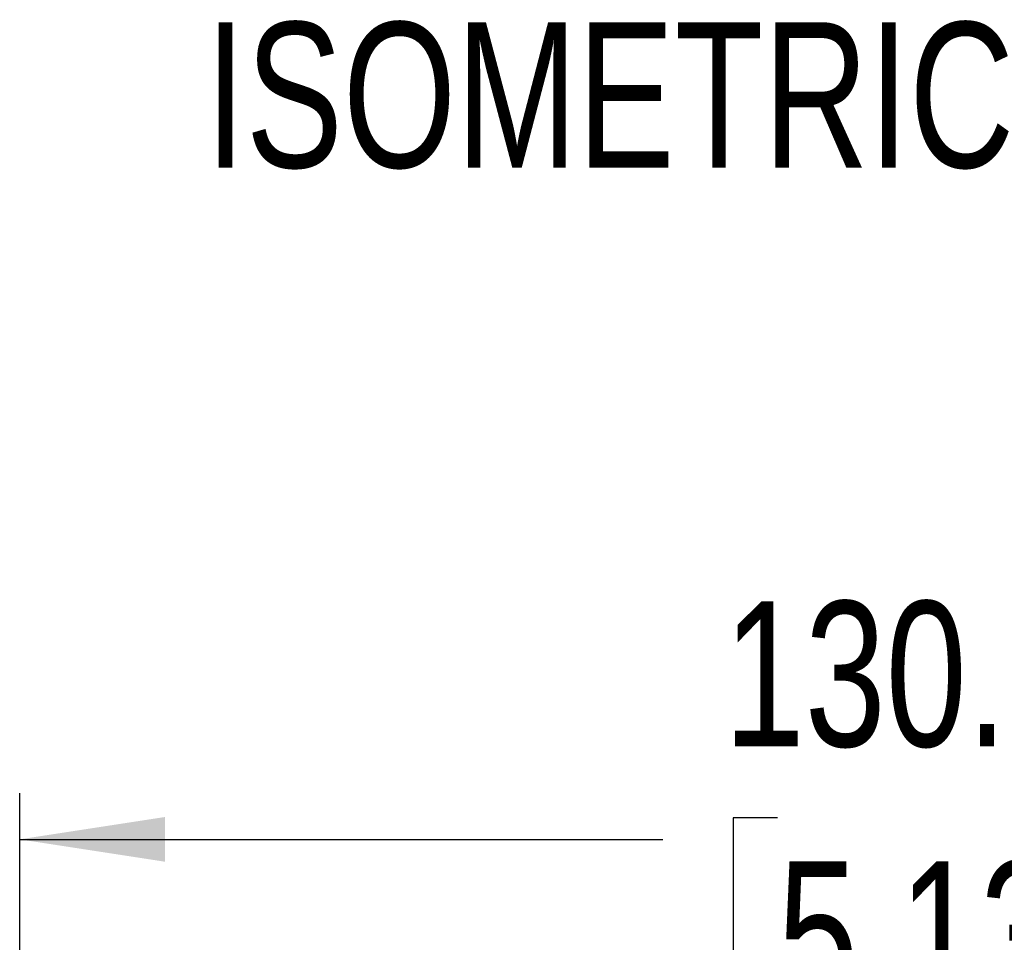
# Paper-space layout 'Web Drawing(2)' of a CAD drawing. Header units: millimetres. Extents: x 71 to 1085, y 76 to 849.
# Tile 50 of 63: x 787 to 855, y 581 to 644. Entities that reach past the tile are written whole.
import ezdxf

# ---------------------------------------------------------------- set-up
doc = ezdxf.new("R2010")
doc.units = ezdxf.units.MM
doc.layers.add('DIMENSIONS', color=140, linetype='Continuous', lineweight=25)
doc.layers.add('TEXT', color=140, linetype='Continuous', lineweight=25)
doc.styles.add('SLDTEXTSTYLE0', font='TXT', dxfattribs={"width": 0.75})
doc.dimstyles.new('SLDDIMSTYLE2', dxfattribs={"dimtxt": 10, "dimasz": 10, "dimexe": 0, "dimexo": 0.0625, "dimgap": 2.5, "dimtad": 0, "dimtih": 1, "dimtoh": 1, "dimdec": 1, "dimrnd": 1e-09, "dimzin": 12, "dimdsep": 46, "dimtxsty": 'SLDTEXTSTYLE0', "dimsah": 1, "dimcen": 0.09, "dimadec": 0, "dimazin": 3, "dimtfac": 1, "dimtdec": 1, "dimtofl": 0, "dimtmove": 0, "dimatfit": 3, "dimfxl": 0, "dimfrac": 2, "dimtolj": 1, "dimtzin": 12, "dimarcsym": 0})

# ---------------------------------------------------------------- blocks, each defined once
blk = doc.blocks.new('_D_30')
at = {"layer": 'DIMENSIONS'}
for p, q in [((787.2, 562.436), (787.2, 591.205)), ((917.45, 560.639), (917.45, 591.205)), ((839.394, 589.502), (836.347, 589.502)), ((836.347, 589.502), (836.347, 573.627)), ((865.255, 589.502), (868.302, 589.502)), ((868.302, 589.502), (868.302, 573.627)), ((787.2, 588.03), (831.501, 588.03)), ((917.45, 588.03), (873.149, 588.03)), ((836.347, 573.627), (839.394, 573.627)), ((868.302, 573.627), (865.255, 573.627))]:
    blk.add_line(p, q, dxfattribs=at)
for points in [[(787.2, 588.03), (797.2, 586.491), (797.2, 589.568)], [(917.45, 588.03), (907.45, 589.568), (907.45, 586.491)]]:
    blk.add_solid(points, dxfattribs=at)
at = {"layer": 'DIMENSIONS', "char_height": 10, "attachment_point": 1, "style": 'SLDTEXTSTYLE0'}
for s, insert in [('130.2', (835.7, 604.424)), ('5.13', (839.394, 586.518))]:
    blk.add_mtext(s, dxfattribs=dict(at, insert=insert))

psp = doc.layouts.new('Web Drawing(2)')

# ---------------------------------------------------------------- texts
at = {"layer": 'TEXT', "insert": (799.988, 644.28), "char_height": 10, "attachment_point": 1, "style": 'SLDTEXTSTYLE0'}
psp.add_mtext('ISOMETRIC VIEW', dxfattribs=at)

# ---------------------------------------------------------------- dimensions: what is measured, and where the dimension line sits
at = {"layer": 'DIMENSIONS'}
dim = psp.add_linear_dim(base=(917.4496, 588.0296), p1=(787.1999, 561.1664), p2=(917.4496, 559.369), dimstyle='SLDDIMSTYLE2', dxfattribs=at)
dim.commit()
dim.dimension.update_dxf_attribs({"geometry": '_D_30', "text_midpoint": (852.3247, 588.0296), "dimtype": 160})

doc.saveas('drawing.dxf')
